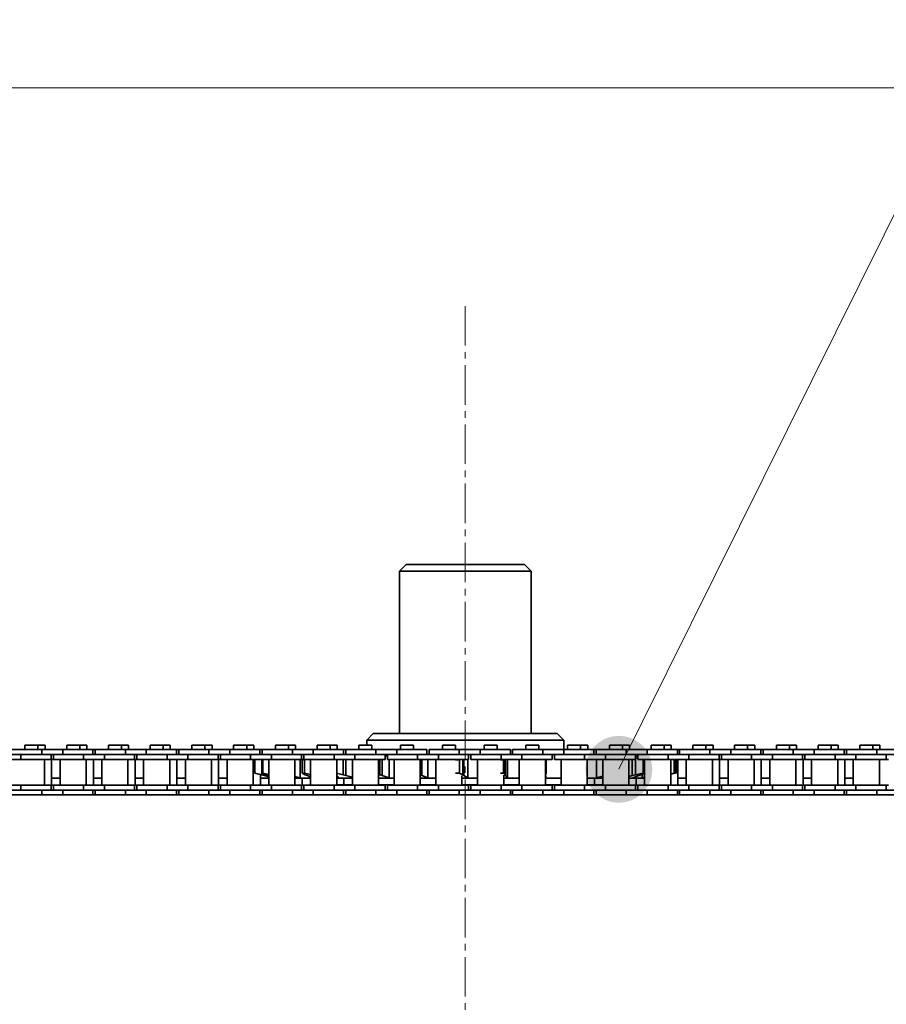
# Model space of a CAD drawing. Header units: millimetres. Extents: x 2945 to 26725, y -1082 to 16127.
# Tile 9 of 151: x 5490 to 5753, y 7688 to 7988. Entities that reach past the tile are written whole.
import ezdxf

# ---------------------------------------------------------------- set-up
doc = ezdxf.new("R2010")
doc.units = ezdxf.units.MM
doc.linetypes.add('点画线', pattern=[18, 12, -2, 2, -2])
doc.layers.get('0').update_dxf_attribs({"lineweight": 35})
for name, color, linetype, lineweight in [('中心线层', 1, '点画线', 18), ('几何体', 7, 'Continuous', 35), ('尺寸线层', 3, 'Continuous', 18), ('注释', 2, 'Continuous', 18)]:
    doc.layers.add(name, color=color, linetype=linetype, lineweight=lineweight)
doc.styles.add('标准', font='txt', dxfattribs={"width": 0.667})
doc.dimstyles.new('GB_尺寸', dxfattribs={"dimtxt": 3.5, "dimasz": 4, "dimexe": 2, "dimexo": 0, "dimtad": 1, "dimdsep": 46, "dimtxsty": '标准', "dimblk": '_CAXARROW', "dimcen": 0, "dimdle": 8, "dimazin": 2, "dimtfac": 0.707107, "dimtdec": 3, "dimtmove": 2, "dimatfit": 3, "dimfxl": 0, "dimfrac": 2, "dimtolj": 1, "dimarcsym": 0})

# ---------------------------------------------------------------- blocks, each defined once
blk = doc.blocks.new('*X113')
at = {"layer": '注释', "linetype": 'Continuous'}
h = blk.add_hatch(color=0, dxfattribs=at)
edge = h.paths.add_edge_path(flags=0)
edge.add_arc((-473.39, -953.92), 10.16, 0, 360)
at = {"layer": '注释', "color": 0, "linetype": 'Continuous'}
blk.add_line((-473.39, -953.92), (0, 0), dxfattribs=at)
blk = doc.blocks.new('*X160')
at = {"layer": '尺寸线层', "linetype": 'Continuous'}
for points in [[(4565.49, 7966.85), (4575.49, 7886.85), (4555.49, 7886.85)], [(4565.49, 4956.85), (4575.49, 5036.85), (4555.49, 5036.85)]]:
    blk.add_hatch(color=0, dxfattribs=at).paths.add_polyline_path(points, flags=0)
at = {"layer": '尺寸线层', "color": 0, "linetype": 'Continuous'}
for p, q in [((9590.25, 7966.85), (4525.49, 7966.85)), ((4565.49, 7966.85), (4565.49, 4956.85)), ((9680.25, 4956.85), (4525.49, 4956.85))]:
    blk.add_line(p, q, dxfattribs=at)
at = {"layer": '尺寸线层', "color": 0, "insert": (4518.37, 6461.85), "char_height": 70, "width": 255.1041, "attachment_point": 5, "rotation": 90, "line_spacing_factor": 1.15057, "style": '标准'}
blk.add_mtext('\\T1.1;3010', dxfattribs=at)
blk = doc.blocks.new('_CAXARROW')
blk.add_hatch(color=0).paths.add_polyline_path([(0, 0), (-1, 0.125), (-1, -0.125)], flags=0)

msp = doc.modelspace()

# ---------------------------------------------------------------- linework, layer by layer
at = {"layer": '中心线层'}
msp.add_line((5625.254, 7900.461), (5625.254, 5098.61), dxfattribs=at)
at = {"layer": '几何体'}
for p, q in [((5607.254, 7821.852), (5605.254, 7819.852)), ((5607.254, 7821.852), (5619.416, 7821.852)), ((5619.416, 7821.852), (5643.254, 7821.852)), ((5645.254, 7819.852), (5643.254, 7821.852)), ((5605.254, 7819.852), (5605.254, 7770.458)), ((5618.767, 7819.852), (5605.254, 7819.852)), ((5645.254, 7819.852), (5618.767, 7819.852)), ((5645.254, 7770.458), (5645.254, 7819.852)), ((5597.254, 7770.458), (5595.254, 7768.458)), ((5597.254, 7770.458), (5653.254, 7770.458)), ((5655.254, 7768.458), (5653.254, 7770.458)), ((5491.289, 7766.94), (5491.289, 7765.565)), ((5493.269, 7766.94), (5491.289, 7766.94)), ((5495.249, 7766.94), (5493.269, 7766.94)), ((5495.249, 7765.565), (5495.249, 7766.94)), ((5497.42, 7766.94), (5495.249, 7766.94)), ((5497.42, 7765.565), (5497.42, 7766.94)), ((5503.989, 7766.94), (5503.989, 7765.565)), ((5505.969, 7766.94), (5503.989, 7766.94)), ((5507.949, 7766.94), (5505.969, 7766.94)), ((5507.949, 7765.565), (5507.949, 7766.94)), ((5510.12, 7766.94), (5507.949, 7766.94)), ((5510.12, 7765.565), (5510.12, 7766.94)), ((5516.689, 7766.94), (5516.689, 7765.565)), ((5518.669, 7766.94), (5516.689, 7766.94)), ((5520.649, 7766.94), (5518.669, 7766.94)), ((5520.649, 7765.565), (5520.649, 7766.94)), ((5522.82, 7766.94), (5520.649, 7766.94)), ((5522.82, 7765.565), (5522.82, 7766.94)), ((5529.389, 7766.94), (5529.389, 7765.565)), ((5531.369, 7766.94), (5529.389, 7766.94)), ((5533.349, 7766.94), (5531.369, 7766.94)), ((5533.349, 7765.565), (5533.349, 7766.94)), ((5535.52, 7766.94), (5533.349, 7766.94)), ((5535.52, 7765.565), (5535.52, 7766.94)), ((5542.089, 7766.94), (5542.089, 7765.565)), ((5544.069, 7766.94), (5542.089, 7766.94)), ((5546.049, 7766.94), (5544.069, 7766.94)), ((5546.049, 7765.565), (5546.049, 7766.94)), ((5548.22, 7766.94), (5546.049, 7766.94)), ((5548.22, 7765.565), (5548.22, 7766.94)), ((5554.789, 7766.94), (5554.789, 7765.565)), ((5556.769, 7766.94), (5554.789, 7766.94)), ((5558.749, 7766.94), (5556.769, 7766.94)), ((5558.749, 7765.565), (5558.749, 7766.94)), ((5560.92, 7766.94), (5558.749, 7766.94)), ((5560.92, 7765.565), (5560.92, 7766.94)), ((5567.489, 7766.94), (5567.489, 7765.565)), ((5569.469, 7766.94), (5567.489, 7766.94)), ((5571.449, 7766.94), (5569.469, 7766.94)), ((5571.449, 7765.565), (5571.449, 7766.94)), ((5573.62, 7766.94), (5571.449, 7766.94)), ((5573.62, 7765.565), (5573.62, 7766.94)), ((5580.189, 7766.94), (5580.189, 7765.565)), ((5582.169, 7766.94), (5580.189, 7766.94)), ((5584.149, 7766.94), (5582.169, 7766.94)), ((5584.149, 7765.565), (5584.149, 7766.94)), ((5586.32, 7766.94), (5584.149, 7766.94)), ((5586.32, 7765.565), (5586.32, 7766.94)), ((5592.889, 7766.94), (5592.889, 7765.565)), ((5594.869, 7766.94), (5592.889, 7766.94)), ((5596.849, 7766.94), (5594.869, 7766.94)), ((5595.254, 7768.458), (5595.254, 7766.94)), ((5655.254, 7768.458), (5595.254, 7768.458)), ((5596.849, 7765.565), (5596.849, 7766.94)), ((5605.589, 7766.94), (5605.589, 7765.565)), ((5607.569, 7766.94), (5605.589, 7766.94)), ((5609.549, 7766.94), (5607.569, 7766.94)), ((5609.549, 7765.565), (5609.549, 7766.94)), ((5618.289, 7766.94), (5618.289, 7765.565)), ((5620.269, 7766.94), (5618.289, 7766.94)), ((5622.249, 7766.94), (5620.269, 7766.94)), ((5622.249, 7765.565), (5622.249, 7766.94)), ((5630.989, 7766.94), (5630.989, 7765.565)), ((5632.969, 7766.94), (5630.989, 7766.94)), ((5634.949, 7766.94), (5632.969, 7766.94)), ((5634.949, 7765.565), (5634.949, 7766.94)), ((5643.689, 7766.94), (5643.689, 7765.565)), ((5645.669, 7766.94), (5643.689, 7766.94)), ((5647.649, 7766.94), (5645.669, 7766.94)), ((5647.649, 7765.565), (5647.649, 7766.94)), ((5655.254, 7765.565), (5655.254, 7768.458)), ((5656.389, 7766.94), (5656.389, 7765.565)), ((5658.369, 7766.94), (5656.389, 7766.94)), ((5660.349, 7766.94), (5658.369, 7766.94)), ((5660.349, 7765.565), (5660.349, 7766.94)), ((5662.52, 7766.94), (5660.349, 7766.94)), ((5662.52, 7765.565), (5662.52, 7766.94)), ((5669.089, 7766.94), (5669.089, 7765.565)), ((5671.069, 7766.94), (5669.089, 7766.94)), ((5673.049, 7766.94), (5671.069, 7766.94)), ((5673.049, 7765.565), (5673.049, 7766.94)), ((5675.22, 7766.94), (5673.049, 7766.94)), ((5675.22, 7765.565), (5675.22, 7766.94)), ((5681.789, 7766.94), (5681.789, 7765.565)), ((5683.769, 7766.94), (5681.789, 7766.94)), ((5685.749, 7766.94), (5683.769, 7766.94)), ((5685.749, 7765.565), (5685.749, 7766.94)), ((5687.92, 7766.94), (5685.749, 7766.94)), ((5687.92, 7765.565), (5687.92, 7766.94)), ((5694.489, 7766.94), (5694.489, 7765.565)), ((5696.469, 7766.94), (5694.489, 7766.94)), ((5698.449, 7766.94), (5696.469, 7766.94)), ((5698.449, 7765.565), (5698.449, 7766.94)), ((5700.62, 7766.94), (5698.449, 7766.94)), ((5700.62, 7765.565), (5700.62, 7766.94)), ((5707.189, 7766.94), (5707.189, 7765.565)), ((5709.169, 7766.94), (5707.189, 7766.94)), ((5711.149, 7766.94), (5709.169, 7766.94)), ((5711.149, 7765.565), (5711.149, 7766.94)), ((5713.32, 7766.94), (5711.149, 7766.94)), ((5713.32, 7765.565), (5713.32, 7766.94)), ((5719.889, 7766.94), (5719.889, 7765.565)), ((5721.869, 7766.94), (5719.889, 7766.94)), ((5723.849, 7766.94), (5721.869, 7766.94)), ((5723.849, 7765.565), (5723.849, 7766.94)), ((5726.02, 7766.94), (5723.849, 7766.94)), ((5726.02, 7765.565), (5726.02, 7766.94)), ((5732.589, 7766.94), (5732.589, 7765.565)), ((5734.569, 7766.94), (5732.589, 7766.94)), ((5736.549, 7766.94), (5734.569, 7766.94)), ((5736.549, 7765.565), (5736.549, 7766.94)), ((5738.72, 7766.94), (5736.549, 7766.94)), ((5738.72, 7765.565), (5738.72, 7766.94)), ((5745.289, 7766.94), (5745.289, 7765.565)), ((5747.269, 7766.94), (5745.289, 7766.94)), ((5749.249, 7766.94), (5747.269, 7766.94)), ((5749.249, 7765.565), (5749.249, 7766.94)), ((5751.42, 7766.94), (5749.249, 7766.94)), ((5751.42, 7765.565), (5751.42, 7766.94)), ((5490.094, 7764.065), (5483.744, 7764.065)), ((5496.444, 7765.565), (5487.269, 7765.565)), ((5490.094, 7764.065), (5490.094, 7762.565)), ((5496.444, 7764.065), (5490.094, 7764.065)), ((5496.444, 7764.065), (5490.094, 7764.065)), ((5496.444, 7765.565), (5496.444, 7764.065)), ((5502.794, 7765.565), (5496.444, 7765.565)), ((5502.794, 7764.065), (5496.444, 7764.065)), ((5499.269, 7762.565), (5499.269, 7764.065)), ((5499.969, 7764.065), (5499.969, 7762.565)), ((5502.794, 7765.565), (5502.794, 7764.065)), ((5511.969, 7765.565), (5502.794, 7765.565)), ((5509.144, 7764.065), (5502.794, 7764.065)), ((5509.144, 7764.065), (5502.794, 7764.065)), ((5509.144, 7764.065), (5509.144, 7762.565)), ((5515.494, 7764.065), (5509.144, 7764.065)), ((5511.969, 7764.065), (5511.969, 7765.565)), ((5512.669, 7765.565), (5511.969, 7765.565)), ((5512.669, 7765.565), (5512.669, 7764.065)), ((5521.844, 7765.565), (5512.669, 7765.565)), ((5515.494, 7764.065), (5515.494, 7762.565)), ((5521.844, 7764.065), (5515.494, 7764.065)), ((5521.844, 7764.065), (5515.494, 7764.065)), ((5521.844, 7765.565), (5521.844, 7764.065)), ((5528.194, 7765.565), (5521.844, 7765.565)), ((5528.194, 7764.065), (5521.844, 7764.065)), ((5524.669, 7762.565), (5524.669, 7764.065)), ((5525.369, 7764.065), (5525.369, 7762.565)), ((5528.194, 7765.565), (5528.194, 7764.065)), ((5537.369, 7765.565), (5528.194, 7765.565)), ((5534.544, 7764.065), (5528.194, 7764.065)), ((5534.544, 7764.065), (5528.194, 7764.065)), ((5534.544, 7764.065), (5534.544, 7762.565)), ((5540.894, 7764.065), (5534.544, 7764.065)), ((5537.369, 7764.065), (5537.369, 7765.565)), ((5538.069, 7765.565), (5537.369, 7765.565)), ((5538.069, 7765.565), (5538.069, 7764.065)), ((5547.244, 7765.565), (5538.069, 7765.565)), ((5540.894, 7764.065), (5540.894, 7762.565)), ((5547.244, 7764.065), (5540.894, 7764.065)), ((5547.244, 7765.565), (5547.244, 7764.065)), ((5553.594, 7765.565), (5547.244, 7765.565)), ((5553.594, 7764.065), (5547.244, 7764.065)), ((5550.069, 7762.565), (5550.069, 7764.065)), ((5550.769, 7764.065), (5550.769, 7762.565)), ((5553.594, 7765.565), (5553.594, 7764.065)), ((5562.769, 7765.565), (5553.594, 7765.565)), ((5559.944, 7764.065), (5553.594, 7764.065)), ((5559.944, 7764.065), (5553.594, 7764.065)), ((5559.944, 7764.065), (5559.944, 7762.565)), ((5566.294, 7764.065), (5559.944, 7764.065)), ((5562.769, 7764.065), (5562.769, 7765.565)), ((5563.469, 7765.565), (5562.769, 7765.565)), ((5563.469, 7765.565), (5563.469, 7764.065)), ((5572.644, 7765.565), (5563.469, 7765.565)), ((5566.294, 7764.065), (5566.294, 7762.565)), ((5572.596, 7764.065), (5566.294, 7764.065)), ((5572.644, 7764.065), (5566.294, 7764.065)), ((5572.644, 7765.565), (5572.644, 7764.065)), ((5578.994, 7765.565), (5572.644, 7765.565)), ((5578.994, 7764.065), (5572.644, 7764.065)), ((5575.469, 7762.565), (5575.469, 7764.065)), ((5576.169, 7764.065), (5576.169, 7762.565)), ((5578.994, 7765.565), (5578.994, 7764.065)), ((5588.169, 7765.565), (5578.994, 7765.565)), ((5585.344, 7764.065), (5578.994, 7764.065)), ((5585.344, 7764.065), (5578.994, 7764.065)), ((5585.344, 7764.065), (5585.344, 7762.565)), ((5591.694, 7764.065), (5585.344, 7764.065)), ((5588.169, 7764.065), (5588.169, 7765.565)), ((5588.869, 7765.565), (5588.169, 7765.565)), ((5588.869, 7765.565), (5588.869, 7764.065)), ((5598.044, 7765.565), (5588.869, 7765.565)), ((5591.694, 7764.065), (5591.694, 7762.565)), ((5598.044, 7764.065), (5591.694, 7764.065)), ((5598.044, 7764.065), (5591.694, 7764.065)), ((5598.044, 7765.565), (5598.044, 7764.065)), ((5604.394, 7765.565), (5598.044, 7765.565)), ((5604.394, 7764.065), (5598.044, 7764.065)), ((5600.869, 7762.565), (5600.869, 7764.065)), ((5601.569, 7764.065), (5601.569, 7762.565)), ((5604.394, 7765.565), (5604.394, 7764.065)), ((5613.569, 7765.565), (5604.394, 7765.565)), ((5610.744, 7764.065), (5604.394, 7764.065)), ((5610.744, 7764.065), (5604.394, 7764.065)), ((5610.744, 7764.065), (5610.744, 7762.565)), ((5617.094, 7764.065), (5610.744, 7764.065)), ((5613.569, 7764.065), (5613.569, 7765.565)), ((5614.269, 7765.565), (5614.269, 7764.065)), ((5623.444, 7765.565), (5614.269, 7765.565)), ((5617.094, 7764.065), (5617.094, 7762.565)), ((5623.444, 7764.065), (5617.094, 7764.065)), ((5623.444, 7764.065), (5617.094, 7764.065)), ((5623.444, 7765.565), (5623.444, 7764.065)), ((5629.794, 7765.565), (5623.444, 7765.565)), ((5629.794, 7764.065), (5623.444, 7764.065)), ((5626.269, 7762.565), (5626.269, 7764.065)), ((5626.969, 7764.065), (5626.969, 7762.565)), ((5629.794, 7765.565), (5629.794, 7764.065)), ((5638.969, 7765.565), (5629.794, 7765.565)), ((5636.144, 7764.065), (5629.794, 7764.065)), ((5636.144, 7764.065), (5629.794, 7764.065)), ((5636.144, 7764.065), (5636.144, 7762.565)), ((5642.494, 7764.065), (5636.144, 7764.065)), ((5638.969, 7764.065), (5638.969, 7765.565)), ((5639.669, 7765.565), (5639.669, 7764.065)), ((5648.844, 7765.565), (5639.669, 7765.565)), ((5642.494, 7764.065), (5642.494, 7762.565)), ((5648.844, 7764.065), (5642.494, 7764.065)), ((5648.844, 7764.065), (5642.494, 7764.065)), ((5648.844, 7765.565), (5648.844, 7764.065)), ((5655.194, 7765.565), (5648.844, 7765.565)), ((5655.194, 7764.065), (5648.844, 7764.065)), ((5651.669, 7762.565), (5651.669, 7764.065)), ((5652.369, 7764.065), (5652.369, 7762.565)), ((5655.194, 7765.565), (5655.194, 7764.065)), ((5664.369, 7765.565), (5655.194, 7765.565)), ((5661.544, 7764.065), (5655.194, 7764.065)), ((5661.544, 7764.065), (5655.254, 7764.065)), ((5661.544, 7764.065), (5661.544, 7762.565)), ((5667.894, 7764.065), (5661.544, 7764.065)), ((5664.369, 7764.065), (5664.369, 7765.565)), ((5665.069, 7765.565), (5664.369, 7765.565)), ((5665.069, 7765.565), (5665.069, 7764.065)), ((5674.244, 7765.565), (5665.069, 7765.565)), ((5667.894, 7764.065), (5667.894, 7762.565)), ((5674.244, 7764.065), (5667.894, 7764.065)), ((5674.244, 7764.065), (5667.894, 7764.065)), ((5674.244, 7765.565), (5674.244, 7764.065)), ((5680.594, 7765.565), (5674.244, 7765.565)), ((5680.594, 7764.065), (5674.244, 7764.065)), ((5677.069, 7762.565), (5677.069, 7764.065)), ((5677.769, 7764.065), (5677.769, 7762.565)), ((5680.594, 7765.565), (5680.594, 7764.065)), ((5689.769, 7765.565), (5680.594, 7765.565)), ((5686.944, 7764.065), (5680.594, 7764.065)), ((5686.944, 7764.065), (5680.672, 7764.065)), ((5686.944, 7764.065), (5686.944, 7762.565)), ((5693.294, 7764.065), (5686.944, 7764.065)), ((5689.769, 7764.065), (5689.769, 7765.565)), ((5690.469, 7765.565), (5689.769, 7765.565)), ((5690.469, 7765.565), (5690.469, 7764.065)), ((5699.644, 7765.565), (5690.469, 7765.565)), ((5693.294, 7764.065), (5693.294, 7762.565)), ((5699.644, 7764.065), (5693.294, 7764.065)), ((5699.644, 7764.065), (5693.294, 7764.065)), ((5699.644, 7765.565), (5699.644, 7764.065)), ((5705.994, 7765.565), (5699.644, 7765.565)), ((5705.994, 7764.065), (5699.644, 7764.065)), ((5702.469, 7762.565), (5702.469, 7764.065)), ((5703.169, 7764.065), (5703.169, 7762.565)), ((5705.994, 7765.565), (5705.994, 7764.065)), ((5715.169, 7765.565), (5705.994, 7765.565)), ((5712.344, 7764.065), (5705.994, 7764.065)), ((5712.344, 7764.065), (5705.994, 7764.065)), ((5712.344, 7764.065), (5712.344, 7762.565)), ((5718.694, 7764.065), (5712.344, 7764.065)), ((5715.169, 7764.065), (5715.169, 7765.565)), ((5715.869, 7765.565), (5715.169, 7765.565)), ((5715.869, 7765.565), (5715.869, 7764.065)), ((5725.044, 7765.565), (5715.869, 7765.565)), ((5718.694, 7764.065), (5718.694, 7762.565)), ((5725.044, 7764.065), (5718.694, 7764.065)), ((5725.044, 7764.065), (5718.694, 7764.065)), ((5725.044, 7765.565), (5725.044, 7764.065)), ((5731.394, 7765.565), (5725.044, 7765.565)), ((5731.394, 7764.065), (5725.044, 7764.065)), ((5727.869, 7762.565), (5727.869, 7764.065)), ((5728.569, 7764.065), (5728.569, 7762.565)), ((5731.394, 7765.565), (5731.394, 7764.065)), ((5740.569, 7765.565), (5731.394, 7765.565)), ((5737.744, 7764.065), (5731.394, 7764.065)), ((5737.744, 7764.065), (5731.394, 7764.065)), ((5737.744, 7764.065), (5737.744, 7762.565)), ((5744.094, 7764.065), (5737.744, 7764.065)), ((5740.569, 7764.065), (5740.569, 7765.565)), ((5741.269, 7765.565), (5740.569, 7765.565)), ((5741.269, 7765.565), (5741.269, 7764.065)), ((5750.444, 7765.565), (5741.269, 7765.565)), ((5744.094, 7764.065), (5744.094, 7762.565)), ((5750.444, 7764.065), (5744.094, 7764.065)), ((5750.444, 7764.065), (5744.094, 7764.065)), ((5750.444, 7765.565), (5750.444, 7764.065)), ((5756.794, 7765.565), (5750.444, 7765.565)), ((5756.794, 7764.065), (5750.444, 7764.065)), ((5753.269, 7762.565), (5753.269, 7764.065)), ((5490.094, 7762.565), (5483.744, 7762.565)), ((5499.269, 7762.565), (5490.094, 7762.565)), ((5497.244, 7754.715), (5497.244, 7762.565)), ((5499.969, 7762.565), (5499.269, 7762.565)), ((5499.415, 7754.715), (5499.415, 7762.565)), ((5509.144, 7762.565), (5499.969, 7762.565)), ((5501.994, 7762.565), (5501.994, 7754.715)), ((5515.494, 7762.565), (5509.144, 7762.565)), ((5509.944, 7754.715), (5509.944, 7762.565)), ((5512.115, 7754.715), (5512.115, 7762.565)), ((5514.694, 7762.565), (5514.694, 7754.715)), ((5524.669, 7762.565), (5515.494, 7762.565)), ((5522.644, 7754.715), (5522.644, 7762.565)), ((5525.369, 7762.565), (5524.669, 7762.565)), ((5524.815, 7754.715), (5524.815, 7762.565)), ((5534.544, 7762.565), (5525.369, 7762.565)), ((5527.394, 7762.565), (5527.394, 7754.715)), ((5540.894, 7762.565), (5534.544, 7762.565)), ((5535.344, 7754.715), (5535.344, 7762.565)), ((5537.515, 7754.715), (5537.515, 7762.565)), ((5540.094, 7762.565), (5540.094, 7754.715)), ((5550.069, 7762.565), (5540.894, 7762.565)), ((5548.044, 7754.715), (5548.044, 7762.565)), ((5550.769, 7762.565), (5550.069, 7762.565)), ((5550.215, 7754.715), (5550.215, 7762.565)), ((5559.944, 7762.565), (5550.769, 7762.565)), ((5552.794, 7762.565), (5552.794, 7754.715)), ((5566.294, 7762.565), (5559.944, 7762.565)), ((5560.744, 7754.715), (5560.744, 7762.565)), ((5561.139, 7762.478), (5561.48, 7762.565)), ((5561.139, 7762.478), (5561.216, 7762.478)), ((5561.139, 7758.439), (5561.139, 7762.478)), ((5561.58, 7762.565), (5561.216, 7762.478)), ((5561.216, 7762.478), (5561.216, 7758.439)), ((5563.324, 7762.478), (5563.618, 7762.565)), ((5563.324, 7762.478), (5563.638, 7762.478)), ((5563.324, 7758.439), (5563.324, 7762.478)), ((5563.343, 7762.565), (5563.343, 7762.483)), ((5564.022, 7762.565), (5563.638, 7762.478)), ((5563.638, 7762.478), (5563.638, 7758.439)), ((5565.494, 7762.565), (5565.494, 7754.715)), ((5575.469, 7762.565), (5566.294, 7762.565)), ((5573.444, 7754.715), (5573.444, 7762.565)), ((5574.974, 7762.565), (5574.974, 7757.006)), ((5575.601, 7762.478), (5576.169, 7762.778)), ((5575.601, 7762.478), (5576.335, 7762.478)), ((5575.601, 7758.439), (5575.601, 7762.478)), ((5585.344, 7762.565), (5576.169, 7762.565)), ((5576.711, 7762.565), (5576.335, 7762.478)), ((5576.335, 7762.478), (5576.335, 7758.439)), ((5578.194, 7762.565), (5578.194, 7754.715)), ((5591.694, 7762.565), (5585.344, 7762.565)), ((5586.404, 7762.565), (5586.057, 7762.478)), ((5586.144, 7754.715), (5586.144, 7762.565)), ((5588.09, 7762.565), (5588.09, 7757.926)), ((5588.934, 7762.565), (5588.934, 7757.664)), ((5590.894, 7762.565), (5590.894, 7754.715)), ((5600.869, 7762.565), (5591.694, 7762.565)), ((5598.844, 7754.715), (5598.844, 7762.565)), ((5599.266, 7762.565), (5599.266, 7757.926)), ((5599.95, 7762.565), (5599.95, 7757.664)), ((5601.569, 7763.738), (5600.869, 7763.528)), ((5610.744, 7762.565), (5601.569, 7762.565)), ((5602.146, 7762.565), (5602.146, 7757.006)), ((5603.594, 7762.565), (5603.594, 7754.715)), ((5617.094, 7762.565), (5610.744, 7762.565)), ((5611.544, 7754.715), (5611.544, 7762.565)), ((5611.578, 7762.565), (5611.578, 7757.926)), ((5612.071, 7762.565), (5612.071, 7757.664)), ((5613.824, 7762.565), (5613.824, 7757.006)), ((5616.294, 7762.565), (5616.294, 7754.715)), ((5626.269, 7762.565), (5617.094, 7762.565)), ((5622.303, 7762.478), (5623.448, 7762.478)), ((5623.448, 7762.478), (5623.448, 7758.439)), ((5624.487, 7762.565), (5624.487, 7757.926)), ((5624.769, 7762.565), (5624.769, 7757.664)), ((5626, 7762.565), (5626, 7757.006)), ((5636.144, 7762.565), (5626.969, 7762.565)), ((5628.994, 7762.565), (5628.994, 7754.715)), ((5636, 7762.478), (5636.836, 7762.478)), ((5642.494, 7762.565), (5636.144, 7762.565)), ((5636.836, 7762.478), (5636.836, 7758.439)), ((5637.43, 7762.565), (5637.43, 7757.926)), ((5637.488, 7762.565), (5637.488, 7757.664)), ((5638.145, 7762.565), (5638.145, 7757.006)), ((5641.694, 7762.565), (5641.694, 7754.715)), ((5651.669, 7762.565), (5642.494, 7762.565)), ((5649.644, 7754.715), (5649.644, 7762.565)), ((5649.717, 7762.478), (5649.717, 7758.439)), ((5649.889, 7758.104), (5649.889, 7762.565)), ((5661.544, 7762.565), (5652.369, 7762.565)), ((5654.394, 7762.565), (5654.394, 7754.715)), ((5667.894, 7762.565), (5661.544, 7762.565)), ((5662.344, 7754.715), (5662.344, 7762.565)), ((5665.165, 7762.565), (5665.165, 7757.006)), ((5667.094, 7762.565), (5667.094, 7754.715)), ((5677.069, 7762.565), (5667.894, 7762.565)), ((5675.044, 7754.715), (5675.044, 7762.565)), ((5676.054, 7762.565), (5676.054, 7757.664)), ((5677.069, 7763.599), (5677.769, 7763.323)), ((5677.079, 7762.99), (5677.069, 7762.993)), ((5677.769, 7762.834), (5677.079, 7762.99)), ((5677.079, 7762.99), (5677.079, 7757.926)), ((5686.944, 7762.565), (5677.769, 7762.565)), ((5679.341, 7762.478), (5678.955, 7762.565)), ((5679.341, 7762.478), (5679.794, 7762.478)), ((5679.341, 7758.439), (5679.341, 7762.478)), ((5679.794, 7762.565), (5679.794, 7754.715)), ((5693.294, 7762.565), (5686.944, 7762.565)), ((5687.744, 7754.715), (5687.744, 7762.565)), ((5688.753, 7762.478), (5688.38, 7762.565)), ((5688.589, 7762.565), (5688.915, 7762.478)), ((5688.753, 7762.478), (5688.915, 7762.478)), ((5688.753, 7758.439), (5688.753, 7762.478)), ((5688.915, 7762.478), (5688.915, 7758.439)), ((5689.37, 7762.478), (5689.029, 7762.565)), ((5689.37, 7758.439), (5689.37, 7762.478)), ((5689.915, 7754.715), (5689.915, 7762.565)), ((5692.494, 7762.565), (5692.494, 7754.715)), ((5702.469, 7762.565), (5693.294, 7762.565)), ((5700.444, 7754.715), (5700.444, 7762.565)), ((5703.169, 7762.565), (5702.469, 7762.565)), ((5702.615, 7754.715), (5702.615, 7762.565)), ((5712.344, 7762.565), (5703.169, 7762.565)), ((5705.194, 7762.565), (5705.194, 7754.715)), ((5718.694, 7762.565), (5712.344, 7762.565)), ((5713.144, 7754.715), (5713.144, 7762.565)), ((5715.315, 7754.715), (5715.315, 7762.565)), ((5717.894, 7762.565), (5717.894, 7754.715)), ((5727.869, 7762.565), (5718.694, 7762.565)), ((5725.844, 7754.715), (5725.844, 7762.565)), ((5728.569, 7762.565), (5727.869, 7762.565)), ((5728.015, 7754.715), (5728.015, 7762.565)), ((5737.744, 7762.565), (5728.569, 7762.565)), ((5730.594, 7762.565), (5730.594, 7754.715)), ((5744.094, 7762.565), (5737.744, 7762.565)), ((5738.544, 7754.715), (5738.544, 7762.565)), ((5740.715, 7754.715), (5740.715, 7762.565)), ((5743.294, 7762.565), (5743.294, 7754.715)), ((5753.269, 7762.565), (5744.094, 7762.565)), ((5751.244, 7754.715), (5751.244, 7762.565)), ((5753.969, 7762.565), (5753.269, 7762.565)), ((5563.136, 7757.926), (5561.139, 7758.439)), ((5561.139, 7758.439), (5561.216, 7758.439)), ((5561.216, 7758.439), (5563.343, 7757.926)), ((5562.915, 7754.715), (5562.915, 7757.983)), ((5563.324, 7758.439), (5563.638, 7758.439)), ((5565.048, 7757.926), (5563.324, 7758.439)), ((5563.343, 7758.433), (5563.343, 7757.926)), ((5563.638, 7758.439), (5565.494, 7758.016)), ((5564.415, 7758.115), (5564.415, 7757.664)), ((5576.569, 7757.926), (5575.601, 7758.439)), ((5575.601, 7758.439), (5576.335, 7758.439)), ((5576.335, 7758.439), (5578.194, 7758.007)), ((5586.057, 7758.439), (5588.09, 7757.926)), ((5598.844, 7758.048), (5599.266, 7757.926)), ((5622.303, 7758.439), (5623.448, 7758.439)), ((5623.448, 7758.439), (5624.487, 7757.926)), ((5636, 7758.439), (5636.836, 7758.439)), ((5636.836, 7758.439), (5637.43, 7757.926)), ((5649.717, 7758.439), (5649.798, 7758.104)), ((5677.079, 7757.926), (5679.341, 7758.439)), ((5679.951, 7758.439), (5678.713, 7757.926)), ((5679.108, 7758.09), (5679.108, 7757.006)), ((5679.341, 7758.439), (5679.794, 7758.439)), ((5687.744, 7758.202), (5688.753, 7758.439)), ((5688.915, 7758.439), (5687.744, 7758.125)), ((5688.753, 7758.439), (5688.915, 7758.439)), ((5688.974, 7758.337), (5689.37, 7758.439)), ((5499.415, 7756.852), (5501.994, 7756.852)), ((5512.115, 7756.852), (5514.694, 7756.852)), ((5524.815, 7756.852), (5527.394, 7756.852)), ((5537.515, 7756.852), (5540.094, 7756.852)), ((5550.215, 7756.852), (5552.794, 7756.852)), ((5562.915, 7756.852), (5565.494, 7756.852)), ((5564.175, 7757.664), (5563.136, 7757.926)), ((5563.343, 7757.926), (5564.415, 7757.664)), ((5565.494, 7757.329), (5564.175, 7757.664)), ((5564.415, 7757.664), (5565.494, 7757.406)), ((5565.494, 7757.803), (5565.048, 7757.926)), ((5573.444, 7757.353), (5574.974, 7757.006)), ((5575.615, 7754.715), (5575.615, 7756.852)), ((5575.769, 7756.852), (5578.194, 7756.852)), ((5577.225, 7757.664), (5576.569, 7757.926)), ((5578.194, 7757.184), (5577.225, 7757.664)), ((5586.897, 7757.006), (5586.136, 7757.664)), ((5586.917, 7756.852), (5586.897, 7757.006)), ((5588.09, 7757.926), (5588.934, 7757.664)), ((5588.315, 7754.852), (5588.315, 7756.852)), ((5588.934, 7757.664), (5590.894, 7757.157)), ((5599.266, 7757.926), (5599.95, 7757.664)), ((5599.95, 7757.664), (5602.146, 7757.006)), ((5602.862, 7756.852), (5603.594, 7756.852)), ((5611.578, 7757.926), (5612.071, 7757.664)), ((5612.071, 7757.664), (5613.824, 7757.006)), ((5614.448, 7756.852), (5616.294, 7756.852)), ((5624.244, 7754.715), (5624.244, 7757.572)), ((5624.487, 7757.926), (5624.769, 7757.664)), ((5624.769, 7757.664), (5626, 7757.006)), ((5626.505, 7756.852), (5628.994, 7756.852)), ((5636.944, 7754.715), (5636.944, 7757.848)), ((5637.43, 7757.926), (5637.488, 7757.664)), ((5637.488, 7757.664), (5638.145, 7757.006)), ((5638.508, 7756.852), (5641.694, 7756.852)), ((5649.644, 7756.852), (5649.932, 7756.852)), ((5649.841, 7757.926), (5649.672, 7757.664)), ((5649.726, 7757.523), (5649.726, 7757.006)), ((5649.932, 7756.852), (5654.394, 7756.852)), ((5664.367, 7756.852), (5665.165, 7757.006)), ((5664.515, 7754.852), (5664.515, 7756.852)), ((5665.165, 7757.006), (5667.094, 7757.474)), ((5675.044, 7757.432), (5676.054, 7757.664)), ((5676.054, 7757.664), (5677.079, 7757.926)), ((5677.946, 7757.664), (5676.28, 7757.006)), ((5677.215, 7754.715), (5677.215, 7756.852)), ((5678.713, 7757.926), (5677.946, 7757.664)), ((5678.337, 7756.852), (5679.108, 7757.006)), ((5679.108, 7757.006), (5679.794, 7757.161)), ((5689.915, 7756.852), (5692.494, 7756.852)), ((5702.615, 7756.852), (5705.194, 7756.852)), ((5715.315, 7756.852), (5717.894, 7756.852)), ((5728.015, 7756.852), (5730.594, 7756.852)), ((5740.715, 7756.852), (5743.294, 7756.852)), ((5490.094, 7754.715), (5483.744, 7754.715)), ((5490.094, 7753.215), (5483.744, 7753.215)), ((5490.094, 7753.215), (5490.094, 7754.715)), ((5499.269, 7754.715), (5490.094, 7754.715)), ((5496.444, 7753.215), (5490.094, 7753.215)), ((5496.444, 7753.215), (5490.094, 7753.215)), ((5502.794, 7753.215), (5496.444, 7753.215)), ((5496.444, 7751.852), (5496.444, 7753.215)), ((5499.269, 7753.215), (5499.269, 7754.715)), ((5499.969, 7754.715), (5499.269, 7754.715)), ((5499.969, 7754.715), (5499.969, 7753.215)), ((5509.144, 7754.715), (5499.969, 7754.715)), ((5509.144, 7753.215), (5502.794, 7753.215)), ((5509.144, 7753.215), (5502.794, 7753.215)), ((5502.794, 7751.852), (5502.794, 7753.215)), ((5509.144, 7753.215), (5509.144, 7754.715)), ((5515.494, 7754.715), (5509.144, 7754.715)), ((5515.494, 7753.215), (5509.144, 7753.215)), ((5511.969, 7751.852), (5511.969, 7753.215)), ((5512.669, 7753.215), (5512.669, 7751.852)), ((5515.494, 7753.215), (5515.494, 7754.715)), ((5524.669, 7754.715), (5515.494, 7754.715)), ((5521.844, 7753.215), (5515.494, 7753.215)), ((5521.844, 7753.215), (5515.494, 7753.215)), ((5528.194, 7753.215), (5521.844, 7753.215)), ((5521.844, 7751.852), (5521.844, 7753.215)), ((5524.669, 7753.215), (5524.669, 7754.715)), ((5525.369, 7754.715), (5524.669, 7754.715)), ((5525.369, 7754.715), (5525.369, 7753.215)), ((5534.544, 7754.715), (5525.369, 7754.715)), ((5534.544, 7753.215), (5528.194, 7753.215)), ((5534.544, 7753.215), (5528.194, 7753.215)), ((5528.194, 7751.852), (5528.194, 7753.215)), ((5534.544, 7753.215), (5534.544, 7754.715)), ((5540.894, 7754.715), (5534.544, 7754.715)), ((5540.894, 7753.215), (5534.544, 7753.215)), ((5537.369, 7751.852), (5537.369, 7753.215)), ((5538.069, 7753.215), (5538.069, 7751.852)), ((5540.894, 7753.215), (5540.894, 7754.715)), ((5550.069, 7754.715), (5540.894, 7754.715)), ((5547.244, 7753.215), (5540.894, 7753.215)), ((5553.594, 7753.215), (5547.244, 7753.215)), ((5547.244, 7751.852), (5547.244, 7753.215)), ((5550.069, 7753.215), (5550.069, 7754.715)), ((5550.769, 7754.715), (5550.069, 7754.715)), ((5550.769, 7754.715), (5550.769, 7753.215)), ((5559.944, 7754.715), (5550.769, 7754.715)), ((5559.944, 7753.215), (5553.594, 7753.215)), ((5559.944, 7753.215), (5553.594, 7753.215)), ((5553.594, 7751.852), (5553.594, 7753.215)), ((5559.944, 7753.215), (5559.944, 7754.715)), ((5566.294, 7754.715), (5559.944, 7754.715)), ((5566.294, 7753.215), (5559.944, 7753.215)), ((5562.769, 7751.852), (5562.769, 7753.215)), ((5563.469, 7753.215), (5563.469, 7751.852)), ((5566.294, 7753.215), (5566.294, 7754.715)), ((5575.469, 7754.715), (5566.294, 7754.715)), ((5572.644, 7753.215), (5566.294, 7753.215)), ((5572.644, 7753.215), (5566.294, 7753.215)), ((5578.994, 7753.215), (5572.644, 7753.215)), ((5572.644, 7751.852), (5572.644, 7753.215)), ((5575.469, 7753.215), (5575.469, 7754.715)), ((5576.169, 7754.715), (5575.469, 7754.715)), ((5576.169, 7754.715), (5576.169, 7753.215)), ((5585.344, 7754.715), (5576.169, 7754.715)), ((5578.194, 7754.791), (5578.118, 7754.715)), ((5585.344, 7753.215), (5578.994, 7753.215)), ((5585.344, 7753.215), (5578.994, 7753.215)), ((5578.994, 7751.852), (5578.994, 7753.215)), ((5585.344, 7753.215), (5585.344, 7754.715)), ((5591.694, 7754.715), (5585.344, 7754.715)), ((5591.694, 7753.215), (5585.344, 7753.215)), ((5586.144, 7754.852), (5590.894, 7754.852)), ((5588.169, 7751.852), (5588.169, 7753.215)), ((5588.869, 7753.215), (5588.869, 7751.852)), ((5591.694, 7753.215), (5591.694, 7754.715)), ((5600.869, 7754.715), (5591.694, 7754.715)), ((5598.044, 7753.215), (5591.694, 7753.215)), ((5598.044, 7753.215), (5591.694, 7753.215)), ((5604.394, 7753.215), (5598.044, 7753.215)), ((5598.044, 7751.852), (5598.044, 7753.215)), ((5598.844, 7754.852), (5603.594, 7754.852)), ((5600.869, 7753.215), (5600.869, 7754.715)), ((5601.569, 7754.715), (5601.569, 7753.215)), ((5610.744, 7754.715), (5601.569, 7754.715)), ((5610.744, 7753.215), (5604.394, 7753.215)), ((5610.744, 7753.215), (5604.394, 7753.215)), ((5604.394, 7751.852), (5604.394, 7753.215)), ((5610.744, 7753.215), (5610.744, 7754.715)), ((5617.094, 7754.715), (5610.744, 7754.715)), ((5617.094, 7753.215), (5610.744, 7753.215)), ((5611.544, 7754.852), (5616.294, 7754.852)), ((5613.569, 7751.852), (5613.569, 7753.215)), ((5614.269, 7753.215), (5614.269, 7751.852)), ((5617.094, 7753.215), (5617.094, 7754.715)), ((5626.269, 7754.715), (5617.094, 7754.715)), ((5623.444, 7753.215), (5617.094, 7753.215)), ((5623.444, 7753.215), (5617.094, 7753.215)), ((5629.794, 7753.215), (5623.444, 7753.215)), ((5623.444, 7751.852), (5623.444, 7753.215)), ((5624.244, 7754.852), (5625.254, 7754.852)), ((5625.254, 7754.852), (5628.994, 7754.852)), ((5626.269, 7753.215), (5626.269, 7754.715)), ((5626.969, 7754.715), (5626.969, 7753.215)), ((5636.144, 7754.715), (5626.969, 7754.715)), ((5636.144, 7753.215), (5629.794, 7753.215)), ((5636.144, 7753.215), (5629.794, 7753.215)), ((5629.794, 7751.852), (5629.794, 7753.215)), ((5636.144, 7753.215), (5636.144, 7754.715)), ((5642.494, 7754.715), (5636.144, 7754.715)), ((5642.494, 7753.215), (5636.144, 7753.215)), ((5636.944, 7754.852), (5641.694, 7754.852)), ((5638.969, 7751.852), (5638.969, 7753.215)), ((5639.669, 7753.215), (5639.669, 7751.852)), ((5642.494, 7753.215), (5642.494, 7754.715)), ((5651.669, 7754.715), (5642.494, 7754.715)), ((5648.844, 7753.215), (5642.494, 7753.215)), ((5648.844, 7753.215), (5642.494, 7753.215)), ((5655.194, 7753.215), (5648.844, 7753.215)), ((5648.844, 7751.852), (5648.844, 7753.215)), ((5649.644, 7754.852), (5654.394, 7754.852)), ((5651.669, 7753.215), (5651.669, 7754.715)), ((5652.369, 7754.715), (5652.369, 7753.215)), ((5661.544, 7754.715), (5652.369, 7754.715)), ((5661.544, 7753.215), (5655.194, 7753.215)), ((5655.194, 7751.852), (5655.194, 7753.215)), ((5661.544, 7753.215), (5655.254, 7753.215)), ((5661.544, 7753.215), (5661.544, 7754.715)), ((5667.894, 7754.715), (5661.544, 7754.715)), ((5667.894, 7753.215), (5661.544, 7753.215)), ((5662.344, 7754.852), (5667.094, 7754.852)), ((5664.369, 7751.852), (5664.369, 7753.215)), ((5665.069, 7753.215), (5665.069, 7751.852)), ((5667.894, 7753.215), (5667.894, 7754.715)), ((5677.069, 7754.715), (5667.894, 7754.715)), ((5674.244, 7753.215), (5667.894, 7753.215)), ((5674.244, 7753.215), (5667.894, 7753.215)), ((5680.594, 7753.215), (5674.244, 7753.215)), ((5674.244, 7751.852), (5674.244, 7753.215)), ((5677.069, 7753.215), (5677.069, 7754.715)), ((5677.769, 7754.715), (5677.069, 7754.715)), ((5677.769, 7754.715), (5677.769, 7753.215)), ((5686.944, 7754.715), (5677.769, 7754.715)), ((5686.944, 7753.215), (5680.594, 7753.215)), ((5686.944, 7753.215), (5680.594, 7753.215)), ((5680.594, 7751.852), (5680.594, 7753.215)), ((5686.944, 7753.215), (5686.944, 7754.715)), ((5693.294, 7754.715), (5686.944, 7754.715)), ((5693.294, 7753.215), (5686.944, 7753.215)), ((5689.769, 7751.852), (5689.769, 7753.215)), ((5690.469, 7753.215), (5690.469, 7751.852)), ((5693.294, 7753.215), (5693.294, 7754.715)), ((5702.469, 7754.715), (5693.294, 7754.715)), ((5699.644, 7753.215), (5693.294, 7753.215)), ((5699.644, 7753.215), (5693.294, 7753.215)), ((5705.994, 7753.215), (5699.644, 7753.215)), ((5699.644, 7751.852), (5699.644, 7753.215)), ((5702.469, 7753.215), (5702.469, 7754.715)), ((5703.169, 7754.715), (5702.469, 7754.715)), ((5703.169, 7754.715), (5703.169, 7753.215)), ((5712.344, 7754.715), (5703.169, 7754.715)), ((5712.344, 7753.215), (5705.994, 7753.215)), ((5712.344, 7753.215), (5705.994, 7753.215)), ((5705.994, 7751.852), (5705.994, 7753.215)), ((5712.344, 7753.215), (5712.344, 7754.715)), ((5718.694, 7754.715), (5712.344, 7754.715)), ((5718.694, 7753.215), (5712.344, 7753.215)), ((5715.169, 7751.852), (5715.169, 7753.215)), ((5715.869, 7753.215), (5715.869, 7751.852)), ((5718.694, 7753.215), (5718.694, 7754.715)), ((5727.869, 7754.715), (5718.694, 7754.715)), ((5725.044, 7753.215), (5718.694, 7753.215)), ((5725.044, 7753.215), (5718.694, 7753.215)), ((5731.394, 7753.215), (5725.044, 7753.215)), ((5725.044, 7751.852), (5725.044, 7753.215)), ((5727.869, 7753.215), (5727.869, 7754.715)), ((5728.569, 7754.715), (5727.869, 7754.715)), ((5728.569, 7754.715), (5728.569, 7753.215)), ((5737.744, 7754.715), (5728.569, 7754.715)), ((5737.744, 7753.215), (5731.394, 7753.215)), ((5737.744, 7753.215), (5731.394, 7753.215)), ((5731.394, 7751.852), (5731.394, 7753.215)), ((5737.744, 7753.215), (5737.744, 7754.715)), ((5744.094, 7754.715), (5737.744, 7754.715)), ((5744.094, 7753.215), (5737.744, 7753.215)), ((5740.569, 7751.852), (5740.569, 7753.215)), ((5741.269, 7753.215), (5741.269, 7751.852)), ((5744.094, 7753.215), (5744.094, 7754.715)), ((5753.269, 7754.715), (5744.094, 7754.715)), ((5750.444, 7753.215), (5744.094, 7753.215)), ((5750.444, 7753.215), (5744.094, 7753.215)), ((5756.794, 7753.215), (5750.444, 7753.215)), ((5750.444, 7751.852), (5750.444, 7753.215)), ((5753.269, 7753.215), (5753.269, 7754.715)), ((5753.969, 7754.715), (5753.269, 7754.715)), ((8820.254, 7751.852), (4845.254, 7751.852))]:
    msp.add_line(p, q, dxfattribs=at)
for points in [[(5547.26, 7764.065), (5546.646, 7764.065), (5545.223, 7764.065), (5543.728, 7764.065), (5542.254, 7764.065), (5540.894, 7764.065)], [(5573.444, 7756.852), (5573.703, 7756.852), (5574.095, 7756.852), (5574.497, 7756.852), (5574.91, 7756.852), (5575.334, 7756.852), (5575.769, 7756.852)], [(5586.144, 7756.852), (5586.181, 7756.852), (5586.548, 7756.852), (5586.796, 7756.852), (5586.917, 7756.852)], [(5586.917, 7756.852), (5587.557, 7756.852), (5588.205, 7756.852), (5588.861, 7756.852), (5589.525, 7756.852), (5590.196, 7756.852), (5590.875, 7756.852), (5590.894, 7756.852)], [(5598.844, 7756.852), (5599.012, 7756.852), (5599.772, 7756.852), (5600.537, 7756.852), (5601.307, 7756.852), (5602.082, 7756.852), (5602.862, 7756.852)], [(5611.544, 7756.852), (5611.957, 7756.852), (5612.785, 7756.852), (5613.615, 7756.852), (5614.448, 7756.852)], [(5624.244, 7756.852), (5624.808, 7756.852), (5625.657, 7756.852), (5626.505, 7756.852)], [(5636.944, 7756.852), (5637.681, 7756.852), (5638.508, 7756.852)], [(5662.344, 7756.852), (5662.935, 7756.852), (5663.641, 7756.852), (5664.367, 7756.852)], [(5664.367, 7756.852), (5664.988, 7756.852), (5665.601, 7756.852), (5666.206, 7756.852), (5666.801, 7756.852), (5667.094, 7756.852)], [(5675.044, 7756.852), (5675.152, 7756.852), (5675.577, 7756.852), (5675.99, 7756.852)], [(5675.99, 7756.852), (5675.997, 7756.852), (5676.257, 7756.852), (5676.635, 7756.852), (5677.119, 7756.852), (5677.692, 7756.852), (5678.337, 7756.852)], [(5678.337, 7756.852), (5678.669, 7756.852), (5678.99, 7756.852), (5679.3, 7756.852), (5679.598, 7756.852), (5679.794, 7756.852)], [(5547.26, 7753.215), (5546.646, 7753.215), (5545.223, 7753.215), (5543.728, 7753.215), (5542.254, 7753.215), (5540.894, 7753.215)]]:
    msp.add_lwpolyline(points, dxfattribs=at)
for points, knots in [([(5574.974, 7757.006), (5574.987, 7757.003), (5575.254, 7756.948), (5575.518, 7756.899), (5575.769, 7756.852)], [0, 0, 0, 0, 0.03783495, 0.809827, 0.809827, 0.809827, 0.809827]), ([(5602.146, 7757.006), (5602.157, 7757.003), (5602.382, 7756.948), (5602.628, 7756.899), (5602.862, 7756.852)], [0, 0, 0, 0, 0.03422355, 0.7325279, 0.7325279, 0.7325279, 0.7325279]), ([(5613.824, 7757.006), (5613.832, 7757.003), (5614.022, 7756.948), (5614.24, 7756.899), (5614.448, 7756.852)], [0, 0, 0, 0, 0.03003992, 0.64298055, 0.64298055, 0.64298055, 0.64298055]), ([(5626, 7757.006), (5626.007, 7757.003), (5626.154, 7756.948), (5626.334, 7756.899), (5626.505, 7756.852)], [0, 0, 0, 0, 0.02467298, 0.52810555, 0.52810555, 0.52810555, 0.52810555]), ([(5638.145, 7757.006), (5638.149, 7757.003), (5638.246, 7756.948), (5638.38, 7756.899), (5638.508, 7756.852)], [0, 0, 0, 0, 0.01847159, 0.39536981, 0.39536981, 0.39536981, 0.39536981]), ([(5649.726, 7757.006), (5649.728, 7757.003), (5649.771, 7756.948), (5649.853, 7756.899), (5649.932, 7756.852)], [0, 0, 0, 0, 0.01209504, 0.25888483, 0.25888483, 0.25888483, 0.25888483]), ([(5676.28, 7757.006), (5676.275, 7757.003), (5676.154, 7756.948), (5676.07, 7756.899), (5675.99, 7756.852)], [0, 0, 0, 0, 0.01536013, 0.32877137, 0.32877137, 0.32877137, 0.32877137])]:
    msp.add_open_spline(points, degree=3, knots=knots, dxfattribs=at)

# ---------------------------------------------------------------- block references
at = {"layer": '注释'}
msp.add_blockref('*X113', (6145.365, 8713.51), dxfattribs=at)

# ---------------------------------------------------------------- dimensions: what is measured, and where the dimension line sits
at = {"layer": '尺寸线层'}
dim = msp.add_linear_dim(base=(4565.488, 4956.852), p1=(9590.254, 7966.852), p2=(9680.254, 4956.852), angle=270, dimstyle='GB_尺寸', override={"dimscale": 20, "dimsah": 1, "dimtfill": 1, "dimtzin": 0}, dxfattribs=at)
dim.commit()
dim.dimension.update_dxf_attribs({"geometry": '*X160', "text_midpoint": (4518.366, 6461.852), "dimtype": 160})

doc.saveas('drawing.dxf')
